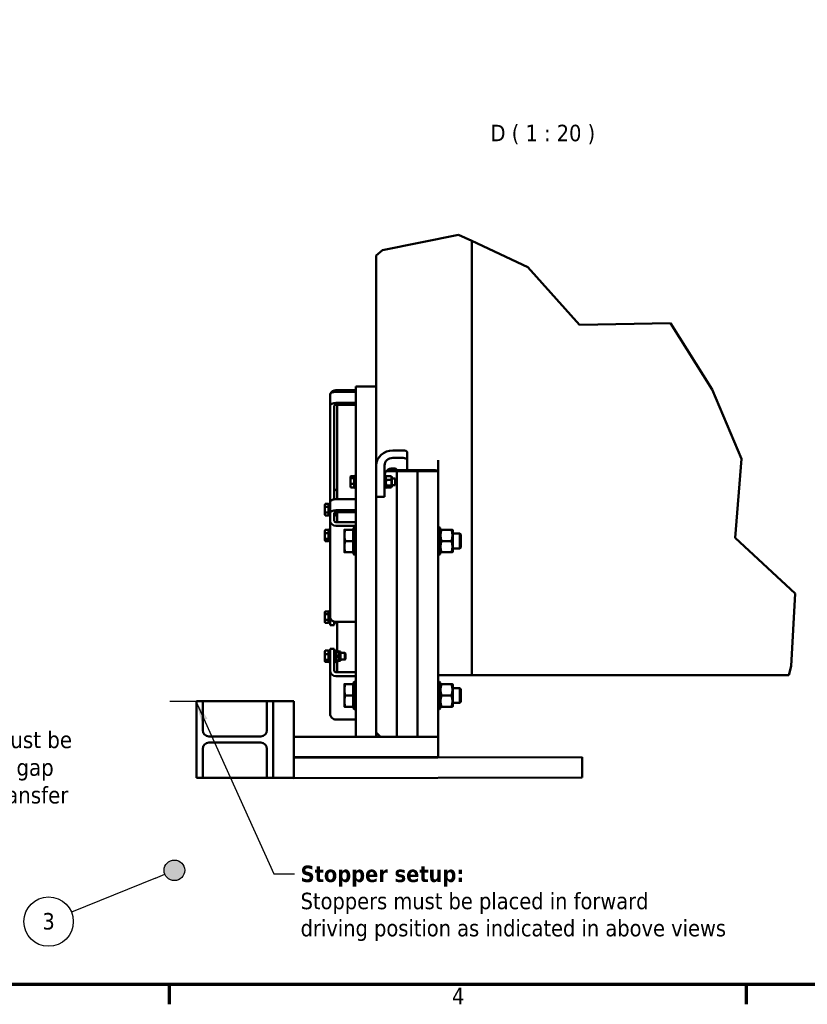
# Model space of a CAD drawing. Header units: millimetres. Extents: x 0 to 63075, y 0 to 44550.
# Tile 16 of 49: x 40688 to 47862, y 1320 to 10283. Entities that reach past the tile are written whole.
import ezdxf

# ---------------------------------------------------------------- set-up
doc = ezdxf.new("R2010")
doc.units = ezdxf.units.MM
doc.header["$LTSCALE"] = 75
for name, color, linetype, lineweight in [('Border (ISO)', 7, 'Continuous', 70), ('Break Line (ISO)', 7, 'Continuous', 50), ('Symbol (ISO)', 7, 'Continuous', 25), ('Visible (ISO)', 7, 'Continuous', 50)]:
    doc.layers.add(name, color=color, linetype=linetype, lineweight=lineweight)
doc.styles.add('Label Text (ISO)', font='tahoma.ttf')
doc.styles.add('Note Text (ISO)', font='tahoma.ttf')
doc.dimstyles.new('Default - Method 1b (ISO)$7', dxfattribs={"dimscale": 75, "dimtxt": 2, "dimasz": 2.5, "dimexe": 3.174999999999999, "dimexo": 0, "dimgap": 0.762, "dimtad": 1, "dimtoh": 1, "dimrnd": 1e-08, "dimtxsty": 'Note Text (ISO)', "dimcen": 0.09, "dimdle": 10, "dimclrd": 256, "dimclre": 256, "dimclrt": 256, "dimazin": 2, "dimtfac": 1.75, "dimtmove": 0, "dimatfit": 3, "dimfxl": 1, "dimtolj": 1, "dimlwd": -1, "dimlwe": -1, "dimarcsym": 0})

# ---------------------------------------------------------------- blocks, each defined once
blk = doc.blocks.new('Borders Default Border')
at = {"layer": 'Border (ISO)'}
for p, q in [((560.6666564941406, 20), (560.6666564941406, 17.59999990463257)), ((630.7500076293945, 20), (630.7500076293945, 17.59999990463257))]:
    blk.add_line(p, q, dxfattribs=at)
at = {"layer": 'Border (ISO)', "flags": 128}
blk.add_lwpolyline([(20, 20), (20, 574.000015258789), (820.999984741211, 574.000015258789), (820.999984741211, 20), (20, 20)], dxfattribs=at)
at = {"layer": 'Border (ISO)', "insert": (595.0107282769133, 17.59999997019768), "char_height": 2.000000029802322, "attachment_point": 7, "style": 'Label Text (ISO)'}
blk.add_mtext('4', dxfattribs=at)
blk = doc.blocks.new('Balloon4')
at = {"layer": 'Symbol (ISO)'}
h = blk.add_hatch(color=256, dxfattribs=at)
edge = h.paths.add_edge_path(flags=0)
edge.add_arc((561.3016359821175, 33.86225517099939), 1.25, 0, 360)
for q in [(548.7924082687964, 28.76921284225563), (560.1439135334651, 33.39089678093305)]:
    blk.add_line((558.9861910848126, 32.91953839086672), q, dxfattribs=at)
for centre, radius in [((561.3016359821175, 33.86225517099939), 1.25), ((546.021027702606, 27.64086512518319), 3.000000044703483)]:
    blk.add_circle(centre, radius, dxfattribs=at)
at = {"layer": 'Symbol (ISO)', "insert": (546.021027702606, 27.66193481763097), "char_height": 2.000000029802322, "attachment_point": 5, "style": 'Label Text (ISO)'}
blk.add_mtext('3', dxfattribs=at)

msp = doc.modelspace()

# ---------------------------------------------------------------- linework, layer by layer
at = {"layer": 'Break Line (ISO)'}
for p, q in [((44686.23045042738, 8325.60486090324), (43993.78247477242, 8184.592569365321)), ((44806.1775380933, 8269.398203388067), (44686.23045042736, 8325.604860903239)), ((45315.75052998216, 8030.614626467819), (44806.17753809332, 8269.398203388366)), ((43993.78247477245, 8184.592569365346), (43936.17753809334, 8137.783056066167)), ((45788.19790831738, 7506.555946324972), (45315.75052998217, 8030.614626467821)), ((46614.50169706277, 7521.788793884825), (45788.1979083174, 7506.555946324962)), ((46995.9181403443, 6917.628175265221), (46614.50169706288, 7521.788793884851)), ((47261.70201750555, 6285.271473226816), (46995.91814034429, 6917.628175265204)), ((47205.52666994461, 5567.516532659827), (47261.70201750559, 6285.271473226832)), ((47749.94178177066, 5060.849475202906), (47205.52666994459, 5567.516532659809)), ((47714.16422777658, 4398.537245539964), (47749.94178177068, 5060.849475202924)), ((47692.76853601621, 4316.704356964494), (47714.16422777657, 4398.537245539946))]:
    msp.add_line(p, q, dxfattribs=at)
at = {"layer": 'Symbol (ISO)'}
msp.add_line((42055.66442068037, 4078.747456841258), (42298.71615091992, 4078.747456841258), dxfattribs=at)
at = {"layer": 'Visible (ISO)'}
for p, q in [((44806.17753809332, 8269.39820338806), (44806.17753809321, 4316.704356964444)), ((44806.17753809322, 4316.704356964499), (44806.17753809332, 8269.398203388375)), ((43936.17753809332, 8137.783056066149), (43936.1775380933, 6943.747456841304)), ((43568.67753809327, 6910.086588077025), (43748.67753809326, 6910.086588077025)), ((43748.67753809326, 6868.747456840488), (43748.67753809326, 6943.747456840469)), ((43936.17753809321, 6943.747456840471), (43748.67753809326, 6943.747456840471)), ((43936.17753809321, 6943.747456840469), (43936.17753809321, 6868.747456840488)), ((43516.17753809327, 6869.644301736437), (43516.17753809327, 6768.96884854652)), ((43568.67753809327, 6895.894301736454), (43748.67753809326, 6895.894301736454)), ((43748.67753809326, 6868.747456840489), (43748.67753809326, 3756.247456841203)), ((43936.17753809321, 6868.747456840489), (43936.17753809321, 3756.247456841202)), ((43516.17753809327, 6768.96884854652), (43516.17753809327, 5892.118127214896)), ((43553.67753809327, 5917.273891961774), (43553.67753809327, 6768.96884854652)), ((43748.67753809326, 6795.218848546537), (43568.67753809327, 6795.218848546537)), ((43748.67753809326, 6776.468848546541), (43568.67753809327, 6776.468848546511)), ((43579.92753809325, 6761.80195315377), (43579.92753809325, 6775.527905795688)), ((43579.92753809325, 5918.368127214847), (43579.92753809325, 6761.801953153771)), ((44086.17753809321, 6361.619068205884), (44179.9275380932, 6361.619068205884)), ((44179.9275380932, 6293.645984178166), (44086.17753809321, 6293.645984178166)), ((44217.42753809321, 6277.797799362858), (44217.42753809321, 6345.770883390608)), ((44217.42753809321, 6277.797799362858), (44217.42753809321, 6172.317848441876)), ((44011.17753809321, 6055.740190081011), (44011.17753809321, 6225.672900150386)), ((44498.67753809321, 6172.317848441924), (44498.67753809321, 6272.986422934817)), ((43699.92716309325, 6121.168719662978), (43701.61242112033, 6124.087672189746)), ((43699.92716309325, 6121.168719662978), (43699.92716309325, 6118.427573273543)), ((43699.92716309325, 6118.427573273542), (43699.92716309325, 6083.904417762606)), ((43734.42716309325, 6127.356725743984), (43703.94640097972, 6127.356725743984)), ((43734.42716309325, 6109.498420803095), (43703.94640097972, 6109.498420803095)), ((43734.42716309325, 6127.356725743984), (43734.42716309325, 6109.498420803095)), ((43734.42716309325, 6118.337469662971), (43737.42753809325, 6118.337469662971)), ((43734.42716309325, 6109.498420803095), (43734.42716309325, 6058.310414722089)), ((43737.42753809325, 6129.606219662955), (43740.24003809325, 6132.418719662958)), ((43737.42753809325, 6022.731219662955), (43737.42753809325, 6129.606219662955)), ((43740.24003809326, 6132.418719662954), (43740.24003809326, 6019.918719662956)), ((43740.24003809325, 6132.418719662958), (43748.67753809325, 6132.418719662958)), ((44019.61503809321, 6132.418719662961), (44011.17753809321, 6132.418719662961)), ((44019.61503809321, 6019.918719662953), (44019.61503809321, 6132.418719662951)), ((44022.42753809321, 6129.606219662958), (44019.61503809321, 6132.418719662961)), ((44022.42753809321, 6129.606219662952), (44022.42753809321, 6022.731219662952)), ((44022.42753809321, 6118.356219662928), (44025.71745746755, 6124.054527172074)), ((44026.97837057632, 6172.317848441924), (44123.67753809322, 6172.317848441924)), ((44028.07057361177, 6127.339696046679), (44072.28450257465, 6127.339696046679)), ((44461.17753809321, 6183.627214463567), (44039.27767593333, 6183.627214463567)), ((44077.92753809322, 6118.356219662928), (44074.63761871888, 6124.054527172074)), ((44077.92753809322, 6033.981219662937), (44077.92753809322, 6118.356219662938)), ((44077.92753809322, 6106.168719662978), (44107.82628809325, 6106.168719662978)), ((44107.82628809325, 6046.168719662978), (44107.82628809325, 6106.168719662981)), ((44112.42753809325, 6101.567844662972), (44107.82628809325, 6106.168719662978)), ((44112.42753809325, 6101.567844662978), (44112.42753809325, 6050.76959466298)), ((44123.67753809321, 6172.317848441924), (44123.67753809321, 6116.067848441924)), ((44123.67753809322, 6116.067848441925), (44123.67753809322, 6172.317848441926)), ((44123.67753809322, 6172.317848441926), (44311.17753809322, 6172.317848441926)), ((44123.67753809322, 6116.067848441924), (44123.67753809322, 3756.247456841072)), ((44123.67753809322, 3756.24745684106), (44123.67753809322, 6116.067848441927)), ((44311.17753809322, 6172.317848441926), (44311.17753809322, 6116.067848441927)), ((44311.17753809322, 6116.067848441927), (44311.17753809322, 6172.317848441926)), ((44311.17753809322, 6172.317848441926), (44498.67753809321, 6172.317848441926)), ((44311.17753809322, 6116.067848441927), (44311.17753809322, 3756.247456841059)), ((44311.17753809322, 3756.247456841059), (44311.17753809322, 6116.067848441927)), ((44498.67753809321, 6172.317848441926), (44498.67753809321, 6116.067848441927)), ((44498.67753809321, 6116.067848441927), (44498.67753809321, 3756.247456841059)), ((43699.92716309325, 6083.904417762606), (43699.92716309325, 6041.645564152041)), ((43699.92716309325, 6041.645564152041), (43699.92716309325, 6031.168719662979)), ((43699.92716309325, 6031.168719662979), (43701.61242112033, 6028.249767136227)), ((43734.42716309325, 6058.310414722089), (43703.94640097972, 6058.310414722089)), ((43734.42716309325, 6024.980713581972), (43703.94640097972, 6024.980713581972)), ((43734.42716309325, 6058.310414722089), (43734.42716309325, 6024.980713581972)), ((43734.42716309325, 6033.999969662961), (43737.42753809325, 6033.999969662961)), ((43737.42753809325, 6022.731219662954), (43740.24003809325, 6019.918719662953)), ((43740.24003809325, 6019.918719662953), (43748.67753809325, 6019.918719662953)), ((44011.17753809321, 6055.740190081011), (44011.17753809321, 6005.90546325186)), ((44019.61503809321, 6019.918719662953), (44011.17753809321, 6019.918719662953)), ((44011.17753809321, 6005.905463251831), (44011.17753809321, 5942.512723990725)), ((44022.42753809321, 6022.731219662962), (44019.61503809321, 6019.918719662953)), ((44022.42753809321, 6033.981219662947), (44025.71745746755, 6028.282912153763)), ((44028.07057361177, 6093.9344647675), (44072.28450257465, 6093.9344647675)), ((44028.07057361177, 6042.763488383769), (44072.28450257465, 6042.763488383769)), ((44028.07057361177, 6024.997743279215), (44072.28450257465, 6024.997743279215)), ((44077.92753809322, 6033.981219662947), (44074.63761871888, 6028.282912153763)), ((44077.92753809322, 6046.168719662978), (44107.82628809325, 6046.168719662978)), ((44112.42753809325, 6050.769594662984), (44107.82628809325, 6046.168719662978)), ((43568.67753809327, 6001.985635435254), (43579.92753809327, 6001.985635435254)), ((43568.67753809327, 5918.368127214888), (43748.67753809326, 5918.368127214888)), ((44011.17753809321, 5938.999266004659), (43936.1775380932, 5938.999266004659)), ((44011.17753809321, 5942.512723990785), (44011.17753809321, 5938.999266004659)), ((43467.42716309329, 5867.744075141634), (43471.19536125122, 5874.270785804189)), ((43467.42716309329, 5867.744075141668), (43467.42716309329, 5861.377812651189)), ((43467.42716309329, 5861.377812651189), (43467.42716309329, 5822.077807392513)), ((43501.92716309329, 5874.699903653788), (43471.44640097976, 5874.699903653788)), ((43501.92716309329, 5848.055721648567), (43471.44640097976, 5848.055721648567)), ((43501.92716309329, 5874.699903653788), (43501.92716309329, 5848.055721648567)), ((43501.92716309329, 5864.91282514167), (43504.92753809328, 5864.91282514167)), ((43501.92716309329, 5848.055721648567), (43501.92716309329, 5796.099893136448)), ((43504.92753809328, 5876.181575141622), (43507.74003809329, 5878.994075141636)), ((43504.92753809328, 5769.30657514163), (43504.92753809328, 5876.18157514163)), ((43507.74003809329, 5878.99407514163), (43507.74003809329, 5766.494075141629)), ((43507.74003809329, 5878.994075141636), (43516.17753809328, 5878.994075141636)), ((43516.17753809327, 5892.118127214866), (43516.17753809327, 5791.442674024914)), ((43467.42716309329, 5822.077807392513), (43467.42716309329, 5783.444069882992)), ((43467.42716309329, 5783.444069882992), (43467.42716309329, 5777.744075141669)), ((43467.42716309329, 5777.744075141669), (43471.19536125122, 5771.217364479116)), ((43501.92716309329, 5796.099893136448), (43471.44640097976, 5796.099893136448)), ((43501.92716309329, 5770.78824662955), (43471.44640097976, 5770.78824662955)), ((43501.92716309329, 5796.099893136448), (43501.92716309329, 5770.78824662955)), ((43501.92716309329, 5780.575325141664), (43504.92753809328, 5780.575325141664)), ((43504.92753809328, 5769.306575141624), (43507.74003809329, 5766.494075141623)), ((43507.74003809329, 5766.494075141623), (43516.17753809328, 5766.494075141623)), ((43516.17753809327, 5763.317674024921), (43516.17753809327, 5791.442674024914)), ((43516.17753809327, 5763.317674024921), (43516.17753809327, 5737.704697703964)), ((43516.17753809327, 5721.466721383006), (43516.17753809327, 5737.704697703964)), ((43553.67753809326, 5791.442674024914), (43553.67753809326, 5763.317674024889)), ((43562.11503809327, 5766.494075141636), (43553.67753809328, 5766.494075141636)), ((43553.67753809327, 5737.704697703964), (43553.67753809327, 5763.317674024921)), ((43553.67753809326, 5737.704697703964), (43553.67753809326, 5721.466721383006)), ((43562.11503809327, 5766.494075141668), (43562.11503809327, 5798.186812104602)), ((43564.92753809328, 5769.306575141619), (43562.11503809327, 5766.494075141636)), ((43564.92753809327, 5798.704517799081), (43564.92753809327, 5769.306575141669)), ((43564.92753809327, 5780.556575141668), (43566.55900386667, 5777.73079353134)), ((43748.67753809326, 5817.692674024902), (43568.67753809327, 5817.692674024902)), ((43748.67753809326, 5798.94267402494), (43568.67753809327, 5798.94267402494)), ((43570.57057361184, 5777.126264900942), (43579.92753809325, 5777.126264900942)), ((43579.92753809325, 5708.476340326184), (43579.92753809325, 5798.942674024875)), ((43516.17753809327, 4845.841721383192), (43516.17753809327, 5721.466721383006)), ((43568.67753809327, 5708.476340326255), (43748.67753809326, 5708.476340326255)), ((43748.67753809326, 5676.000387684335), (43568.67753809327, 5676.000387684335)), ((43729.92753809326, 5656.559956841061), (43734.61503809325, 5661.24745684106)), ((43729.92753809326, 5418.43495684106), (43729.92753809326, 5656.559956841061)), ((43734.61503809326, 5661.24745684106), (43734.61503809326, 5413.747456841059)), ((43734.61503809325, 5661.24745684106), (43748.67753809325, 5661.24745684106)), ((44512.74003809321, 5661.24745684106), (44498.6775380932, 5661.24745684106)), ((44512.74003809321, 5413.747456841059), (44512.74003809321, 5661.24745684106)), ((44517.42753809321, 5656.559956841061), (44512.74003809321, 5661.24745684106)), ((44517.42753809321, 5656.559956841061), (44517.42753809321, 5418.43495684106)), ((43467.42716309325, 5633.551876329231), (43469.56771124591, 5637.259414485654)), ((43467.42716309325, 5633.551876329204), (43467.42716309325, 5624.252626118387)), ((43467.42716309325, 5624.252626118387), (43467.42716309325, 5582.677952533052)), ((43467.42716309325, 5582.677952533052), (43467.42716309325, 5546.977202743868)), ((43501.92716309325, 5640.068825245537), (43471.44640097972, 5640.068825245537)), ((43501.92716309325, 5608.436426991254), (43471.44640097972, 5608.436426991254)), ((43501.92716309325, 5640.068825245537), (43501.92716309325, 5608.436426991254)), ((43501.92716309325, 5630.720626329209), (43504.92753809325, 5630.720626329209)), ((43501.92716309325, 5608.436426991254), (43501.92716309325, 5556.919478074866)), ((43504.92753809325, 5641.98937632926), (43507.74003809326, 5644.801876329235)), ((43504.92753809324, 5535.114376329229), (43504.92753809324, 5641.989376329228)), ((43507.74003809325, 5644.801876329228), (43507.74003809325, 5532.301876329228)), ((43507.74003809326, 5644.801876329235), (43516.17753809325, 5644.801876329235)), ((43645.55216309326, 5640.622456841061), (43645.55216309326, 5589.05995684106)), ((43645.55216309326, 5589.059956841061), (43645.55216309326, 5485.93495684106)), ((43726.92716309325, 5640.622456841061), (43654.76291658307, 5640.622456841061)), ((43726.92716309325, 5640.622456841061), (43726.92716309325, 5537.49745684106)), ((43726.92716309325, 5633.328706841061), (43729.92753809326, 5633.328706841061)), ((44517.42753809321, 5633.30995684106), (44521.64941193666, 5640.62245684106)), ((44530.86016542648, 5640.62245684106), (44620.24491075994, 5640.62245684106)), ((44633.67753809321, 5633.30995684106), (44629.45566424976, 5640.62245684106)), ((44633.67753809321, 5441.68495684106), (44633.67753809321, 5633.30995684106)), ((44633.67753809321, 5604.99745684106), (44695.72541309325, 5604.99745684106)), ((44695.72541309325, 5469.997456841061), (44695.72541309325, 5604.99745684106)), ((44704.92753809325, 5595.795706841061), (44695.72541309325, 5604.99745684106)), ((44704.92753809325, 5595.795706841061), (44704.92753809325, 5479.19920684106)), ((43467.42716309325, 5546.977202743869), (43467.42716309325, 5543.551876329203)), ((43467.42716309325, 5543.551876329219), (43469.56771124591, 5539.844338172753)), ((43501.92716309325, 5556.919478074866), (43471.44640097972, 5556.919478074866)), ((43501.92716309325, 5537.034927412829), (43471.44640097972, 5537.034927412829)), ((43501.92716309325, 5556.919478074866), (43501.92716309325, 5537.034927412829)), ((43501.92716309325, 5546.383126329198), (43504.92753809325, 5546.383126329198)), ((43504.92753809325, 5535.114376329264), (43507.74003809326, 5532.301876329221)), ((43507.74003809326, 5532.301876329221), (43516.17753809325, 5532.301876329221)), ((43645.55216309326, 5485.93495684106), (43645.55216309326, 5434.37245684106)), ((43726.92716309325, 5537.49745684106), (43654.76291658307, 5537.49745684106)), ((43726.92716309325, 5537.49745684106), (43726.92716309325, 5434.37245684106)), ((44530.86016542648, 5537.49745684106), (44620.24491075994, 5537.49745684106)), ((44633.67753809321, 5469.997456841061), (44695.72541309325, 5469.997456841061)), ((44704.92753809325, 5479.19920684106), (44695.72541309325, 5469.997456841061)), ((43726.92716309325, 5434.37245684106), (43654.76291658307, 5434.37245684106)), ((43726.92716309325, 5441.666206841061), (43729.92753809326, 5441.666206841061)), ((43729.92753809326, 5418.434956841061), (43734.61503809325, 5413.747456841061)), ((43734.61503809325, 5413.747456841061), (43748.67753809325, 5413.747456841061)), ((44512.74003809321, 5413.747456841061), (44498.6775380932, 5413.747456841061)), ((44517.42753809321, 5418.434956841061), (44512.74003809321, 5413.747456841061)), ((44517.42753809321, 5441.68495684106), (44521.64941193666, 5434.37245684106)), ((44530.86016542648, 5434.37245684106), (44620.24491075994, 5434.37245684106)), ((44633.67753809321, 5441.68495684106), (44629.45566424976, 5434.37245684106)), ((43467.42716309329, 4890.217900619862), (43471.19536125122, 4896.744611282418)), ((43467.42716309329, 4890.217900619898), (43467.42716309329, 4883.851638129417)), ((43467.42716309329, 4883.851638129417), (43467.42716309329, 4844.551632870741)), ((43467.42716309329, 4844.551632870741), (43467.42716309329, 4805.917895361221)), ((43501.92716309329, 4897.173729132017), (43471.44640097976, 4897.173729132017)), ((43501.92716309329, 4870.529547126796), (43471.44640097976, 4870.529547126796)), ((43501.92716309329, 4897.173729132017), (43501.92716309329, 4870.529547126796)), ((43501.92716309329, 4887.386650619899), (43504.92753809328, 4887.386650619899)), ((43501.92716309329, 4870.529547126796), (43501.92716309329, 4818.573718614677)), ((43504.92753809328, 4898.655400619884), (43507.74003809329, 4901.467900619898)), ((43504.92753809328, 4791.780400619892), (43504.92753809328, 4898.655400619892)), ((43507.7400380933, 4901.467900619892), (43507.7400380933, 4788.967900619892)), ((43507.74003809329, 4901.467900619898), (43516.17753809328, 4901.467900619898)), ((43516.17753809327, 4775.192674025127), (43516.17753809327, 4845.841721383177)), ((43467.42716309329, 4805.917895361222), (43467.42716309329, 4800.217900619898)), ((43467.42716309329, 4800.217900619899), (43471.19536125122, 4793.691189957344)), ((43501.92716309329, 4818.573718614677), (43471.44640097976, 4818.573718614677)), ((43501.92716309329, 4793.262072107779), (43471.44640097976, 4793.262072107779)), ((43501.92716309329, 4818.573718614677), (43501.92716309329, 4793.262072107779)), ((43501.92716309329, 4803.049150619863), (43504.92753809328, 4803.049150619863)), ((43504.92753809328, 4791.780400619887), (43507.7400380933, 4788.967900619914)), ((43507.7400380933, 4788.967900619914), (43516.17753809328, 4788.967900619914)), ((43516.17753809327, 4772.680650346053), (43516.17753809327, 4775.192674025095)), ((43516.17753809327, 4772.680650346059), (43553.67753809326, 4772.680650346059)), ((43553.67753809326, 4802.270658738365), (43553.67753809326, 4775.192674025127)), ((43562.11503809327, 4788.967900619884), (43553.67753809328, 4788.967900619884)), ((43553.67753809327, 4775.192674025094), (43553.67753809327, 4772.680650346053)), ((43562.11503809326, 4788.967900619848), (43562.11503809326, 4800.731991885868)), ((43564.92753809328, 4791.780400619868), (43562.11503809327, 4788.967900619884)), ((43564.92753809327, 4800.491521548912), (43564.92753809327, 4791.780400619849)), ((43568.67753809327, 4800.375387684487), (43748.67753809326, 4800.375387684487)), ((43579.92753809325, 4534.349475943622), (43579.92753809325, 4800.375387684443)), ((43467.42716309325, 4533.731665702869), (43469.56771124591, 4537.439203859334)), ((43467.42716309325, 4533.731665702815), (43467.42716309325, 4524.432415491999)), ((43467.42716309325, 4524.432415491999), (43467.42716309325, 4482.857741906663)), ((43467.42716309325, 4482.857741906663), (43467.42716309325, 4447.15699211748)), ((43501.92716309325, 4540.248614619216), (43471.44640097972, 4540.248614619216)), ((43501.92716309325, 4508.616216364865), (43471.44640097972, 4508.616216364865)), ((43501.92716309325, 4540.248614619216), (43501.92716309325, 4508.616216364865)), ((43501.92716309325, 4530.900415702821), (43504.92753809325, 4530.900415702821)), ((43501.92716309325, 4508.616216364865), (43501.92716309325, 4457.099267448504)), ((43504.92753809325, 4542.169165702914), (43507.74003809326, 4544.981665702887)), ((43504.92753809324, 4435.294165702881), (43504.92753809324, 4542.169165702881)), ((43507.74003809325, 4544.981665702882), (43507.74003809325, 4432.481665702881)), ((43507.74003809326, 4544.981665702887), (43516.17753809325, 4544.981665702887)), ((43516.17753809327, 4540.172767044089), (43516.17753809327, 4554.704934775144)), ((43516.17753809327, 4554.70493477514), (43553.67753809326, 4554.70493477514)), ((43516.17753809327, 4463.441124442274), (43516.17753809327, 4540.172767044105)), ((43553.67753809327, 4554.704934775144), (43553.67753809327, 4540.17276704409)), ((43562.11503809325, 4544.981665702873), (43553.67753809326, 4544.981665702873)), ((43553.67753809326, 4463.441124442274), (43553.67753809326, 4540.172767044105)), ((43562.11503809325, 4432.48166570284), (43562.11503809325, 4544.981665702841)), ((43564.92753809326, 4542.169165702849), (43562.11503809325, 4544.981665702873)), ((43564.92753809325, 4542.16916570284), (43564.92753809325, 4435.29416570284)), ((43564.92753809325, 4530.919165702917), (43566.55900386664, 4533.744947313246)), ((43570.5705736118, 4534.349475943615), (43587.10950257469, 4534.349475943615)), ((43570.5705736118, 4533.087300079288), (43587.10950257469, 4533.087300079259)), ((43570.5705736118, 4487.469489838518), (43587.10950257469, 4487.469489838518)), ((43592.75253809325, 4530.919165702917), (43591.12107231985, 4533.744947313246)), ((43592.75253809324, 4530.919165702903), (43592.75253809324, 4446.544165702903)), ((43592.75253809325, 4530.919165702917), (43611.50253809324, 4530.919165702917)), ((43611.50253809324, 4530.919165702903), (43611.50253809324, 4446.544165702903)), ((43611.50253809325, 4518.731665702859), (43650.32628809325, 4518.731665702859)), ((43650.32628809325, 4458.731665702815), (43650.32628809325, 4518.731665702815)), ((43654.92753809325, 4514.130790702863), (43650.32628809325, 4518.731665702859)), ((43654.92753809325, 4514.130790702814), (43654.92753809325, 4463.332540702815)), ((43467.42716309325, 4447.15699211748), (43467.42716309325, 4443.731665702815)), ((43467.42716309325, 4443.73166570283), (43469.56771124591, 4440.024127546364)), ((43501.92716309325, 4457.099267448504), (43471.44640097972, 4457.099267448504)), ((43501.92716309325, 4437.214716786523), (43471.44640097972, 4437.214716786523)), ((43501.92716309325, 4457.099267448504), (43501.92716309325, 4437.214716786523)), ((43501.92716309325, 4446.562915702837), (43504.92753809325, 4446.562915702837)), ((43504.92753809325, 4435.294165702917), (43507.74003809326, 4432.481665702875)), ((43507.74003809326, 4432.481665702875), (43516.17753809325, 4432.481665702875)), ((43516.17753809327, 4440.953853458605), (43516.17753809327, 4463.441124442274)), ((43516.17753809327, 4398.775530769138), (43516.17753809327, 4440.953853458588)), ((43516.17753809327, 4398.775530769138), (43516.17753809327, 4376.28825978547)), ((43553.67753809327, 4463.441124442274), (43553.67753809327, 4440.953853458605)), ((43553.67753809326, 4440.953853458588), (43553.67753809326, 4398.775530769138)), ((43562.11503809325, 4432.481665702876), (43553.67753809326, 4432.481665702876)), ((43553.67753809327, 4376.28825978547), (43553.67753809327, 4398.775530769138)), ((43564.92753809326, 4435.294165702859), (43562.11503809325, 4432.481665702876)), ((43564.92753809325, 4446.544165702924), (43566.55900386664, 4443.718384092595)), ((43570.5705736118, 4443.113855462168), (43587.10950257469, 4443.113855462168)), ((43579.92753809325, 4343.403270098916), (43579.92753809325, 4443.113855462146)), ((43592.75253809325, 4446.544165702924), (43591.12107231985, 4443.718384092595)), ((43592.75253809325, 4446.544165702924), (43611.50253809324, 4446.544165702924)), ((43611.50253809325, 4458.731665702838), (43650.32628809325, 4458.731665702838)), ((43654.92753809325, 4463.332540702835), (43650.32628809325, 4458.731665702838)), ((43516.17753809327, 4358.01882107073), (43516.17753809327, 4376.28825978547)), ((43516.17753809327, 3964.073287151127), (43516.17753809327, 4358.01882107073)), ((43553.67753809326, 4376.28825978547), (43553.67753809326, 4358.01882107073)), ((43568.67753809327, 4343.403270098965), (43748.67753809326, 4343.403270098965)), ((43748.67753809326, 4306.86439266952), (43568.67753809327, 4306.86439266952)), ((44806.17753809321, 4316.704356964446), (44498.6775380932, 4316.704356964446)), ((44806.17753809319, 4316.704356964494), (47692.76853601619, 4316.704356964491)), ((43645.55216309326, 4234.37245684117), (43645.55216309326, 4182.809956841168)), ((43726.92716309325, 4234.37245684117), (43654.76291658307, 4234.37245684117)), ((43726.92716309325, 4234.37245684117), (43726.92716309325, 4131.24745684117)), ((43726.92716309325, 4227.078706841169), (43729.92753809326, 4227.078706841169)), ((43729.92753809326, 4250.309956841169), (43734.61503809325, 4254.997456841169)), ((43729.92753809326, 4012.184956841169), (43729.92753809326, 4250.30995684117)), ((43734.61503809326, 4254.997456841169), (43734.61503809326, 4007.49745684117)), ((43734.61503809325, 4254.997456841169), (43748.67753809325, 4254.997456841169)), ((44512.74003809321, 4254.997456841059), (44498.6775380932, 4254.997456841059)), ((44512.74003809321, 4007.49745684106), (44512.74003809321, 4254.997456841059)), ((44517.42753809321, 4250.30995684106), (44512.74003809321, 4254.997456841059)), ((44517.42753809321, 4250.309956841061), (44517.42753809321, 4012.18495684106)), ((44517.42753809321, 4227.059956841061), (44521.64941193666, 4234.37245684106)), ((44530.86016542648, 4234.37245684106), (44620.24491075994, 4234.37245684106)), ((44633.67753809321, 4227.059956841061), (44629.45566424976, 4234.37245684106)), ((44633.67753809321, 4035.434956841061), (44633.67753809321, 4227.059956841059)), ((43645.55216309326, 4182.80995684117), (43645.55216309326, 4079.684956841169)), ((43726.92716309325, 4131.24745684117), (43654.76291658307, 4131.24745684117)), ((43726.92716309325, 4131.24745684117), (43726.92716309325, 4028.122456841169)), ((44530.86016542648, 4131.24745684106), (44620.24491075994, 4131.24745684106)), ((44633.67753809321, 4198.747456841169), (44695.72541309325, 4198.747456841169)), ((44695.72541309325, 4063.747456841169), (44695.72541309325, 4198.747456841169)), ((44704.92753809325, 4189.545706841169), (44695.72541309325, 4198.747456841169)), ((44704.92753809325, 4189.545706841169), (44704.92753809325, 4072.949206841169)), ((42354.96615091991, 4078.747456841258), (42298.71615091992, 4078.747456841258)), ((42298.71615091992, 4078.747456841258), (42298.71615091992, 3381.247456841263)), ((42354.96615091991, 4078.747456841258), (42939.9661509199, 4078.747456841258)), ((42354.96615091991, 3814.37245684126), (42354.96615091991, 4078.747456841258)), ((42939.9661509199, 4078.747456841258), (42939.9661509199, 3814.37245684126)), ((42996.2161509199, 4078.747456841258), (42939.9661509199, 4078.747456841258)), ((42996.2161509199, 3381.247456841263), (42996.2161509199, 4078.747456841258)), ((42998.0911509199, 4078.747456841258), (42998.0911509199, 3381.247456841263)), ((42998.0911509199, 4078.747456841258), (43185.5911509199, 4078.747456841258)), ((43185.5911509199, 4078.747456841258), (43185.5911509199, 3381.247456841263)), ((43645.55216309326, 4079.68495684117), (43645.55216309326, 4028.122456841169)), ((43726.92716309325, 4035.416206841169), (43729.92753809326, 4035.416206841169)), ((44517.42753809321, 4035.434956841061), (44521.64941193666, 4028.122456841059)), ((44633.67753809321, 4035.434956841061), (44629.45566424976, 4028.122456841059)), ((44633.67753809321, 4063.747456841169), (44695.72541309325, 4063.747456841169)), ((44704.92753809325, 4072.949206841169), (44695.72541309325, 4063.747456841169)), ((43726.92716309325, 4028.122456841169), (43654.76291658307, 4028.122456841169)), ((43729.92753809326, 4012.18495684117), (43734.61503809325, 4007.49745684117)), ((43734.61503809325, 4007.49745684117), (43748.67753809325, 4007.49745684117)), ((44512.74003809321, 4007.49745684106), (44498.6775380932, 4007.49745684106)), ((44517.42753809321, 4012.184956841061), (44512.74003809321, 4007.49745684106)), ((44530.86016542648, 4028.122456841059), (44620.24491075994, 4028.122456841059)), ((43568.67753809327, 3912.9188587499), (43748.67753809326, 3912.9188587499)), ((43973.67753809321, 3756.247456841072), (43936.17753809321, 3793.747456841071)), ((42883.71615091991, 3758.12245684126), (42411.21615091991, 3758.12245684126)), ((42411.21615091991, 3701.872456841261), (42883.71615091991, 3701.872456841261)), ((43186.17753809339, 3756.247456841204), (43261.17753809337, 3756.247456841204)), ((43186.17753809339, 3568.747456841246), (43186.17753809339, 3756.247456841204)), ((44423.6775380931, 3756.247456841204), (43261.17753809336, 3756.247456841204)), ((43936.17753809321, 3756.247456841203), (43748.67753809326, 3756.247456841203)), ((44423.6775380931, 3756.247456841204), (44498.67753809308, 3756.247456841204)), ((44498.67753809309, 3568.747456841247), (44498.67753809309, 3756.247456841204)), ((42354.96615091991, 3381.247456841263), (42354.96615091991, 3645.622456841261)), ((42939.9661509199, 3645.622456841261), (42939.9661509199, 3381.247456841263)), ((45810.69327773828, 3571.167911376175), (43185.70118110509, 3564.726435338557)), ((43185.70118110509, 3564.726435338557), (43186.16128653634, 3377.226999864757)), ((43186.17753809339, 3568.747456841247), (43261.17753809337, 3568.747456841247)), ((44423.6775380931, 3568.747456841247), (43261.17753809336, 3568.747456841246)), ((44423.6775380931, 3568.747456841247), (44498.67753809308, 3568.747456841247)), ((45810.69327773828, 3571.167911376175), (45811.15338316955, 3383.668475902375)), ((42298.71615091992, 3381.247456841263), (42354.96615091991, 3381.247456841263)), ((42939.9661509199, 3381.247456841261), (42354.96615091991, 3381.247456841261)), ((42939.9661509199, 3381.247456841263), (42996.2161509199, 3381.247456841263)), ((42998.0911509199, 3381.247456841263), (43185.5911509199, 3381.247456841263)), ((45811.15338316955, 3383.668475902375), (43186.16128653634, 3377.226999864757))]:
    msp.add_line(p, q, dxfattribs=at)
for centre, radius, start, end in [((42411.21615091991, 3814.37245684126), 56.24999999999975, 180, 270), ((42883.71615091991, 3814.37245684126), 56.24999999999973, 270, 0), ((42411.21615091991, 3645.622456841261), 56.24999999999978, 90, 180), ((42883.71615091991, 3645.622456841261), 56.24999999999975, 0, 90)]:
    msp.add_arc(centre, radius, start, end, dxfattribs=at)
for centre, major_axis, ratio, start_param, end_param in [((43568.67753809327, 6864.620254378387), (-52.49999999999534, 0), 0.8660254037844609, 4.712388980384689, 6.01866455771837), ((43568.67753809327, 6869.644301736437), (-52.49999999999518, -9.26e-14), 0.4999999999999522, 4.712388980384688, 6.283185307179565), ((43568.67753809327, 6768.968848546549), (-52.49999999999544, -1.381e-13), 0.499999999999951, 4.712388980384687, 6.283185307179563), ((43568.67753809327, 6768.968848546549), (-14.99999999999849, -4.19e-14), 0.4999999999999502, 4.712388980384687, 6.283185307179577), ((43561.17753809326, 6743.051953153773), (36.22221848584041, 36.22221848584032), 0.2679491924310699, 0.7327944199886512, 0.7853981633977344), ((43767.42753809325, 6743.051953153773), (-36.22221848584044, 36.22221848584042), 0.267949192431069, 5.497787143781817, 5.550390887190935), ((44086.17753809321, 6225.672900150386), (-150.0000000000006, -6.1e-14), 0.9063077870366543, 4.712388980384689, 6.283185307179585), ((44086.17753809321, 6225.672900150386), (-75.00000000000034, 2.09e-14), 0.9063077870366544, 4.712388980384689, 6.283185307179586), ((44179.9275380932, 6345.770883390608), (37.49999999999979, -2.13e-13), 0.4226182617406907, 1.644e-13, 1.570796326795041), ((44179.9275380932, 6277.79779936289), (37.49999999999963, 1.67e-13), 0.4226182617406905, 0, 1.570796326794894), ((44086.17753809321, 6130.58379125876), (-75.00000000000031, 1.89e-14), 0.9063077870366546, 4.712388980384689, 6.256187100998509), ((44086.17753809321, 6182.708690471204), (37.50000000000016, 3.86e-14), 0.4226182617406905, 5.568143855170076, 7.853981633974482), ((44461.1775380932, 6167.779029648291), (37.5, -2.73e-14), 0.4226182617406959, 0.2904606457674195, 1.570796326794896), ((43568.67753809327, 5892.118127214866), (-52.49999999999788, -4.59e-14), 0.4999999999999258, 4.712388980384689, 6.283185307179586), ((43568.67753809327, 5988.995254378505), (-14.99999999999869, 6e-14), 0.8660254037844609, 4.712388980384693, 6.283185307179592), ((43568.67753809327, 5791.442674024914), (-52.49999999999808, -2.726e-13), 0.4999999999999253, 4.712388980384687, 6.283185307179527), ((43568.67753809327, 5791.442674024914), (-14.99999999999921, -4.61e-14), 0.4999999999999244, 4.712388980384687, 6.283185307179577), ((43568.67753809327, 5721.466721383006), (-52.49999999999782, -7.48e-14), 0.8660254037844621, 0, 1.570796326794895), ((43568.67753809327, 5721.466721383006), (-14.99999999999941, -6.98e-14), 0.866025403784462, 0, 1.570796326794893), ((43568.67753809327, 4845.841721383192), (-52.49999999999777, 1.18e-14), 0.866025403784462, 4e-16, 1.570796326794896), ((43568.67753809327, 4358.01882107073), (-52.49999999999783, -8.2e-14), 0.9743700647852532, 0, 1.570796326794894), ((43568.67753809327, 4358.01882107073), (-14.99999999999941, -7.79e-14), 0.9743700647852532, 0, 1.570796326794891), ((43568.67753809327, 3964.073287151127), (-52.49999999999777, 1.54e-14), 0.9743700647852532, 3e-16, 1.570796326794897)]:
    msp.add_ellipse(centre, major_axis=major_axis, ratio=ratio, start_param=start_param, end_param=end_param, dxfattribs=at)
for points, weights in [([(43703.94640097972, 6127.356725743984), (43699.92716309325, 6122.571607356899), (43699.92716309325, 6118.427573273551)], [1, 1.037954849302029, 1]), ([(43699.92716309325, 6118.427573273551), (43699.92716309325, 6114.283539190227), (43703.94640097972, 6109.498420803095)], [1, 1.037954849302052, 1]), ([(43703.94640097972, 6109.498420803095), (43699.92716309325, 6095.782635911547), (43699.92716309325, 6083.904417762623)], [1, 1.037954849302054, 1]), ([(44028.07057361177, 6127.339696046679), (44020.57057361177, 6110.637080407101), (44028.07057361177, 6093.934464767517)], [1, 1.154700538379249, 1]), ([(44025.71745746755, 6124.054527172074), (44026.62709301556, 6125.630062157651), (44028.07057361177, 6127.339696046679)], [1.043878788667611, 1.026467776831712, 1]), ([(44072.28450257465, 6093.934464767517), (44079.78450257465, 6110.637080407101), (44072.28450257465, 6127.339696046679)], [1, 1.154700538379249, 1]), ([(44072.28450257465, 6127.339696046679), (44073.72798317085, 6125.630062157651), (44074.63761871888, 6124.054527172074)], [1, 1.026467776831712, 1.043878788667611]), ([(43699.92716309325, 6083.904417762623), (43699.92716309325, 6072.026199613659), (43703.94640097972, 6058.310414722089)], [1, 1.03795484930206, 1]), ([(43703.94640097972, 6058.310414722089), (43699.92716309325, 6049.379748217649), (43699.92716309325, 6041.64556415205)], [1, 1.037954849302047, 1]), ([(43699.92716309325, 6041.64556415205), (43699.92716309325, 6033.91138008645), (43703.94640097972, 6024.980713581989)], [1, 1.037954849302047, 1]), ([(43703.94640097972, 6024.980713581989), (43702.5179204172, 6026.681396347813), (43701.61242112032, 6028.249767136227)], [1, 1.013167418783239, 1.017198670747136]), ([(44028.07057361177, 6093.934464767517), (44020.57057361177, 6068.348976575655), (44028.07057361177, 6042.763488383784)], [1, 1.154700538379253, 1]), ([(44028.07057361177, 6042.763488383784), (44020.57057361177, 6033.880615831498), (44028.07057361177, 6024.997743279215)], [1, 1.154700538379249, 1]), ([(44072.28450257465, 6042.763488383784), (44079.78450257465, 6068.348976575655), (44072.28450257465, 6093.934464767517)], [1, 1.154700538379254, 1]), ([(44072.28450257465, 6024.997743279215), (44079.78450257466, 6033.880615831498), (44072.28450257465, 6042.763488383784)], [1, 1.154700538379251, 1]), ([(43471.44640097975, 5874.699903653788), (43467.42716309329, 5867.560616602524), (43467.42716309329, 5861.377812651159)], [1, 1.037954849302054, 1]), ([(43467.42716309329, 5861.377812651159), (43467.42716309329, 5855.19500869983), (43471.44640097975, 5848.055721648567)], [1, 1.03795484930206, 1]), ([(43471.44640097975, 5848.055721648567), (43467.42716309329, 5834.134199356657), (43467.42716309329, 5822.077807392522)], [1, 1.037954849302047, 1]), ([(43471.19536125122, 5874.270785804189), (43471.31871643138, 5874.484443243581), (43471.44640097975, 5874.699903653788)], [1.002254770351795, 1.001163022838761, 1]), ([(43467.42716309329, 5822.077807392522), (43467.42716309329, 5810.021415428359), (43471.44640097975, 5796.099893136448)], [1, 1.037954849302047, 1]), ([(43471.44640097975, 5796.099893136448), (43467.42716309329, 5789.317657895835), (43467.42716309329, 5783.444069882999)], [1, 1.037954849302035, 1]), ([(43467.42716309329, 5783.444069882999), (43467.42716309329, 5777.570481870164), (43471.44640097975, 5770.78824662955)], [1, 1.03795484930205, 1]), ([(43566.55301701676, 5798.8670664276), (43566.63065345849, 5788.776775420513), (43570.57057361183, 5777.126264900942)], [1.077315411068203, 1.075708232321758, 1]), ([(43570.57057361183, 5777.126264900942), (43566.72101244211, 5777.450186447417), (43566.55900386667, 5777.730793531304)], [1, 1.073843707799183, 1.077191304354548]), ([(43471.44640097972, 5640.06882524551), (43467.42716309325, 5631.592949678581), (43467.42716309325, 5624.252626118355)], [1, 1.037954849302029, 1]), ([(43467.42716309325, 5624.252626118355), (43467.42716309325, 5616.912302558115), (43471.44640097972, 5608.436426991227)], [1, 1.037954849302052, 1]), ([(43471.44640097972, 5608.436426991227), (43467.42716309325, 5594.632502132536), (43467.42716309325, 5582.677952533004)], [1, 1.037954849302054, 1]), ([(43467.42716309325, 5582.677952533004), (43467.42716309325, 5570.723402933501), (43471.44640097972, 5556.919478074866)], [1, 1.03795484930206, 1]), ([(43469.56771124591, 5637.259414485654), (43470.35250361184, 5638.618714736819), (43471.44640097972, 5640.06882524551)], [1.014779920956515, 1.010052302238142, 1]), ([(43645.55216309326, 5640.622456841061), (43645.55216309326, 5640.62245684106), (43654.76291658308, 5640.622456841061)], [1, 1.037954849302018, 1]), ([(43654.76291658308, 5640.622456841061), (43645.55216309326, 5612.990196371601), (43645.55216309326, 5589.059956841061)], [1, 1.03795484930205, 1]), ([(43645.55216309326, 5589.059956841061), (43645.55216309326, 5565.12971731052), (43654.76291658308, 5537.49745684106)], [1, 1.037954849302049, 1]), ([(44521.64941193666, 5640.622456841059), (44521.64941193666, 5640.622456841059), (44530.86016542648, 5640.62245684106)], [1.077350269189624, 1.077350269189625, 1]), ([(44530.86016542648, 5640.62245684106), (44513.67266542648, 5589.059956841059), (44530.86016542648, 5537.49745684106)], [1, 1.154700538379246, 1]), ([(44620.24491075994, 5537.49745684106), (44637.43241075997, 5589.05995684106), (44620.24491075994, 5640.62245684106)], [1, 1.154700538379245, 1]), ([(44620.24491075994, 5640.62245684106), (44629.45566424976, 5640.62245684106), (44629.45566424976, 5640.62245684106)], [1, 1.077350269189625, 1.077350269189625]), ([(43471.44640097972, 5556.919478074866), (43467.42716309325, 5551.591428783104), (43467.42716309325, 5546.977202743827)], [1, 1.037954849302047, 1]), ([(43467.42716309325, 5546.977202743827), (43467.42716309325, 5542.362976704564), (43471.44640097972, 5537.034927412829)], [1, 1.037954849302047, 1]), ([(43654.76291658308, 5537.49745684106), (43645.55216309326, 5509.865196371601), (43645.55216309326, 5485.93495684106)], [1, 1.037954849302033, 1]), ([(43645.55216309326, 5485.93495684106), (43645.55216309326, 5462.00471731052), (43654.76291658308, 5434.37245684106)], [1, 1.03795484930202, 1]), ([(44530.86016542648, 5537.49745684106), (44513.67266542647, 5485.93495684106), (44530.86016542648, 5434.37245684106)], [1, 1.154700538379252, 1]), ([(44620.24491075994, 5434.37245684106), (44637.43241075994, 5485.93495684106), (44620.24491075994, 5537.49745684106)], [1, 1.154700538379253, 1]), ([(43654.76291658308, 5434.37245684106), (43645.55216309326, 5434.37245684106), (43645.55216309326, 5434.37245684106)], [1, 1.037954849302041, 1]), ([(44530.86016542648, 5434.37245684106), (44521.64941193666, 5434.37245684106), (44521.64941193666, 5434.37245684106)], [1, 1.077350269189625, 1.077350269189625]), ([(44629.45566424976, 5434.37245684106), (44629.45566424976, 5434.37245684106), (44620.24491075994, 5434.37245684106)], [1.077350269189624, 1.077350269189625, 1]), ([(43471.44640097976, 4897.173729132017), (43467.42716309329, 4890.034442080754), (43467.42716309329, 4883.851638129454)], [1, 1.037954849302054, 1]), ([(43467.42716309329, 4883.851638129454), (43467.42716309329, 4877.668834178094), (43471.44640097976, 4870.529547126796)], [1, 1.03795484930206, 1]), ([(43471.44640097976, 4870.529547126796), (43467.42716309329, 4856.608024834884), (43467.42716309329, 4844.551632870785)], [1, 1.037954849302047, 1]), ([(43467.42716309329, 4844.551632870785), (43467.42716309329, 4832.495240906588), (43471.44640097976, 4818.573718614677)], [1, 1.037954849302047, 1]), ([(43471.19536125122, 4896.744611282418), (43471.31871643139, 4896.958268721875), (43471.44640097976, 4897.173729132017)], [1.002254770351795, 1.001163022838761, 1]), ([(43471.44640097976, 4818.573718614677), (43467.42716309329, 4811.791483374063), (43467.42716309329, 4805.917895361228)], [1, 1.037954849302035, 1]), ([(43467.42716309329, 4805.917895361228), (43467.42716309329, 4800.044307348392), (43471.44640097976, 4793.262072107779)], [1, 1.03795484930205, 1]), ([(43471.44640097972, 4540.24861461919), (43467.42716309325, 4531.772739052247), (43467.42716309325, 4524.432415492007)], [1, 1.037954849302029, 1]), ([(43467.42716309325, 4524.432415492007), (43467.42716309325, 4517.092091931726), (43471.44640097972, 4508.616216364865)], [1, 1.037954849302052, 1]), ([(43471.44640097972, 4508.616216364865), (43467.42716309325, 4494.812291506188), (43467.42716309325, 4482.857741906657)], [1, 1.037954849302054, 1]), ([(43467.42716309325, 4482.857741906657), (43467.42716309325, 4470.903192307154), (43471.44640097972, 4457.099267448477)], [1, 1.03795484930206, 1]), ([(43469.56771124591, 4537.439203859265), (43470.35250361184, 4538.798504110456), (43471.44640097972, 4540.24861461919)], [1.014779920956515, 1.010052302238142, 1]), ([(43570.5705736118, 4534.349475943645), (43563.0705736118, 4533.71838801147), (43570.5705736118, 4533.087300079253)], [1, 1.154700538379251, 1]), ([(43570.5705736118, 4533.087300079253), (43563.07057361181, 4510.278394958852), (43570.5705736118, 4487.469489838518)], [1, 1.154700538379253, 1]), ([(43570.5705736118, 4487.469489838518), (43563.0705736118, 4465.291672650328), (43570.5705736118, 4443.113855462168)], [1, 1.154700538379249, 1]), ([(43587.10950257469, 4533.087300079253), (43594.60950257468, 4533.71838801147), (43587.10950257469, 4534.349475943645)], [1, 1.15470053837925, 1]), ([(43587.10950257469, 4487.469489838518), (43594.60950257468, 4510.278394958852), (43587.10950257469, 4533.087300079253)], [1, 1.154700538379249, 1]), ([(43587.10950257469, 4443.113855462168), (43594.6095025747, 4465.291672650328), (43587.10950257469, 4487.469489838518)], [1, 1.154700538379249, 1]), ([(43471.44640097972, 4457.099267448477), (43467.42716309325, 4451.771218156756), (43467.42716309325, 4447.156992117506)], [1, 1.037954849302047, 1]), ([(43467.42716309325, 4447.156992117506), (43467.42716309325, 4442.542766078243), (43471.44640097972, 4437.214716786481)], [1, 1.037954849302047, 1]), ([(43570.5705736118, 4443.113855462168), (43566.7210124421, 4443.437777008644), (43566.55900386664, 4443.718384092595)], [1, 1.073843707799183, 1.077191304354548]), ([(43591.12107231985, 4443.718384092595), (43590.9590637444, 4443.437777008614), (43587.10950257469, 4443.113855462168)], [1.077191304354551, 1.073843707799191, 1]), ([(43645.55216309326, 4234.37245684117), (43645.55216309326, 4234.37245684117), (43654.76291658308, 4234.37245684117)], [1, 1.037954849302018, 1]), ([(43654.76291658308, 4234.372456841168), (43645.55216309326, 4206.740196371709), (43645.55216309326, 4182.809956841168)], [1, 1.03795484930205, 1]), ([(44521.64941193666, 4234.37245684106), (44521.64941193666, 4234.37245684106), (44530.86016542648, 4234.37245684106)], [1.077350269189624, 1.077350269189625, 1]), ([(44530.86016542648, 4234.37245684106), (44513.67266542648, 4182.80995684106), (44530.86016542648, 4131.24745684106)], [1, 1.154700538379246, 1]), ([(44620.24491075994, 4131.24745684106), (44637.43241075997, 4182.80995684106), (44620.24491075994, 4234.37245684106)], [1, 1.154700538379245, 1]), ([(44620.24491075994, 4234.37245684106), (44629.45566424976, 4234.37245684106), (44629.45566424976, 4234.37245684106)], [1, 1.077350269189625, 1.077350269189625]), ([(43645.55216309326, 4182.809956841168), (43645.55216309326, 4158.879717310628), (43654.76291658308, 4131.24745684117)], [1, 1.037954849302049, 1]), ([(43654.76291658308, 4131.24745684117), (43645.55216309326, 4103.61519637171), (43645.55216309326, 4079.68495684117)], [1, 1.037954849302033, 1]), ([(44530.86016542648, 4131.24745684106), (44513.67266542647, 4079.68495684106), (44530.86016542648, 4028.122456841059)], [1, 1.154700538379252, 1]), ([(44620.24491075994, 4028.122456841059), (44637.43241075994, 4079.684956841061), (44620.24491075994, 4131.24745684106)], [1, 1.154700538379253, 1]), ([(43645.55216309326, 4079.68495684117), (43645.55216309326, 4055.754717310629), (43654.76291658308, 4028.122456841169)], [1, 1.03795484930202, 1]), ([(43654.76291658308, 4028.122456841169), (43645.55216309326, 4028.122456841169), (43645.55216309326, 4028.122456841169)], [1, 1.037954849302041, 1]), ([(44530.86016542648, 4028.122456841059), (44521.64941193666, 4028.122456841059), (44521.64941193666, 4028.122456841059)], [1, 1.077350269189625, 1.077350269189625]), ([(44629.45566424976, 4028.122456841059), (44629.45566424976, 4028.122456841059), (44620.24491075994, 4028.122456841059)], [1.077350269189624, 1.077350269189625, 1])]:
    msp.add_rational_spline(points, weights, degree=2, dxfattribs=at)

# ---------------------------------------------------------------- block references
at = {"xscale": 75, "yscale": 75, "zscale": 75}
msp.add_blockref('Borders Default Border', (0, 0), dxfattribs=at)
at = {"layer": 'Symbol (ISO)', "xscale": 75, "yscale": 75, "zscale": 75}
msp.add_blockref('Balloon4', (0, 0), dxfattribs=at)

# ---------------------------------------------------------------- texts
at = {"layer": 'Symbol (ISO)', "insert": (44977.11690338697, 9149.40423098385), "char_height": 150.0000022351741, "attachment_point": 7, "style": 'Label Text (ISO)'}
msp.add_mtext('D ( 1 : 20 )', dxfattribs=at)
at = {"layer": 'Symbol (ISO)', "attachment_point": 1, "style": 'Note Text (ISO)'}
for s, insert, char_height, width, line_spacing_factor in [('{\\fTahoma|b1|i0;\\H152.8662;Wedge for conical setup:\\fTahoma|b1|i0;\\H150.0000;\\P\\fTahoma|b0|i0;\\H152.8662;For conical towers, a project specific wedge must be\\P\\fTahoma|b0|i0;\\H152.8662;designed and developed to fill out the angular gap\\P\\fTahoma|b0|i0;\\H152.8662;between deck and CTT to ensure direct loadtransfer}', (36419.75082430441, 4056.468558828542), 152.866244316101, 4866.448760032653, 0.9878842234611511), ('{\\fTahoma|b1|i0;\\H150.0000;Stopper setup:\\P\\fTahoma|b0|i0;\\H150.0000;Stoppers must be placed in forward \\P\\fTahoma|b0|i0;\\H150.0000;driving position as indicated in above views}', (43247.21926595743, 2582.7535565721), 150.0000022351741, 3939.262747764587, 0.9878841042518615)]:
    msp.add_mtext(s, dxfattribs=dict(at, insert=insert, char_height=char_height, width=width, line_spacing_factor=line_spacing_factor))

# ---------------------------------------------------------------- leaders
at = {"layer": 'Symbol (ISO)', "annotation_type": 0, "has_hookline": 1, "hookline_direction": 0}
for points, text_width in [([(35993.86850787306, 4955.703548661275), (36175.1008243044, 3981.468557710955), (36362.60082430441, 3981.468557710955)], 4846.75168258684), ([(42293.78942068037, 4078.747456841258), (43002.56926595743, 2507.753555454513), (43190.06926595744, 2507.753555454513)], 3930.423077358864)]:
    msp.add_leader(points, dimstyle='Default - Method 1b (ISO)$7', override={"dimtad": 0}, dxfattribs=dict(at, text_width=text_width))

doc.saveas('drawing.dxf')
